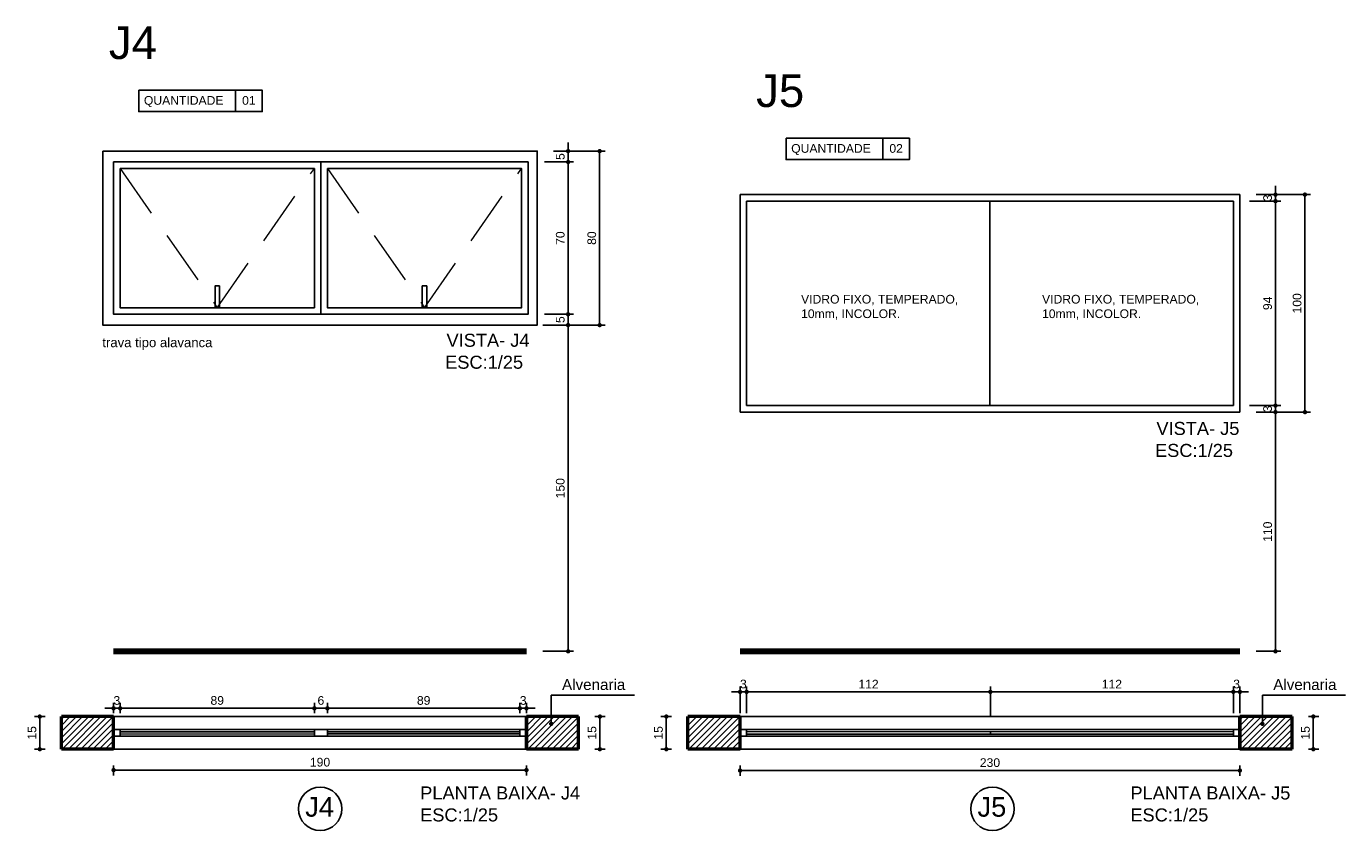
# Model space of a CAD drawing. Header units: metres. Extents: x -44 to 208, y -13 to 238.
# Tile 3 of 154: x 7.65 to 13.72, y 34.23 to 37.92. Entities that reach past the tile are written whole.
import ezdxf
from ezdxf.enums import TextEntityAlignment as Align

# ---------------------------------------------------------------- set-up
doc = ezdxf.new("R2010")
doc.units = ezdxf.units.M
doc.header["$MEASUREMENT"] = 0
doc.linetypes.add('HIDDEN', pattern=[0.375, 0.25, -0.125])
for name, color, linetype, lineweight in [('A4Proj', 1, 'HIDDEN', 9), ('ALV-ALT', 7, 'Continuous', 90), ('ARQ-CTA-001', 7, 'Continuous', 5)]:
    doc.layers.add(name, color=color, linetype=linetype, lineweight=lineweight)
for name, color, linetype in [('ESQ-POR', 3, 'Continuous'), ('HTC-PIS', 8, 'Continuous'), ('TXT-ESP', 40, 'Continuous'), ('VIS-V04', 30, 'Continuous')]:
    doc.layers.add(name, color=color, linetype=linetype)
doc.styles.add('ARIAL', font='arial.ttf')
doc.styles.get("Standard").update_dxf_attribs({"font": 'arial.ttf'})
doc.styles.add('Texto Cota', font='arial.ttf')
doc.styles.add('Texto Especificacao 1-20', font='arial.ttf', dxfattribs={"height": 0.03})
doc.dimstyles.new('1-25', dxfattribs={"dimscale": 0.025, "dimtxt": 1.6, "dimasz": 0.8, "dimexe": 1, "dimexo": 3, "dimtad": 1, "dimdec": 0, "dimlfac": 100, "dimrnd": 0.1, "dimzin": 12, "dimdsep": 46, "dimtxsty": 'Standard', "dimblk1": 'DOT', "dimblk2": 'DOT', "dimsah": 1, "dimcen": 2, "dimclrd": 161, "dimclre": 161, "dimclrt": 40, "dimadec": 0, "dimazin": 0, "dimtfac": 1, "dimtdec": 0, "dimtix": 1, "dimtmove": 2, "dimatfit": 3, "dimldrblk": 'DOT', "dimfxl": 1, "dimtolj": 1, "dimtzin": 12, "dimarcsym": 0})
doc.dimstyles.new('ARQ-1-25', dxfattribs={"dimtxt": 0.06, "dimasz": 0.02, "dimexe": 0.04, "dimexo": 0.04, "dimgap": 0.02, "dimtad": 1, "dimdec": 0, "dimlfac": 100, "dimzin": 4, "dimdsep": 46, "dimtxsty": 'Texto Cota', "dimblk1": 'DOT', "dimblk2": 'DOT', "dimsah": 1, "dimcen": 0.05, "dimclrd": 161, "dimclre": 161, "dimclrt": 40, "dimaunit": 1, "dimazin": 3, "dimtfac": 1.8, "dimtdec": 0, "dimtmove": 1, "dimatfit": 1, "dimldrblk": 'DOT', "dimfxl": 1, "dimtolj": 1, "dimtzin": 4, "dimarcsym": 0})

# ---------------------------------------------------------------- blocks, each defined once
blk = doc.blocks.new('_DOT')
at = {"color": 0, "linetype": 'ByBlock'}
blk.add_line((-0.5, 0), (-1, 0), dxfattribs=at)
at = {"color": 0, "linetype": 'ByBlock', "const_width": 0.5}
blk.add_lwpolyline([(-0.25, 0, 1), (0.25, 0, 1)], format="xyb", close=True, dxfattribs=at)
blk = doc.blocks.new('*D3959')
at = {"layer": 'Defpoints', "color": 0, "transparency": 16777216}
for p in [(12.0875, 34.863), (10.9656, 34.6895), (12.0875, 34.6797)]:
    blk.add_point(p, dxfattribs=at)
at = {"layer": 'HTC-PIS', "color": 161, "lineweight": -2, "transparency": 16777216}
for p, q in [((10.9656, 34.7645), (10.9656, 34.888)), ((10.9856, 34.863), (12.0675, 34.863)), ((12.0875, 34.7547), (12.0875, 34.888))]:
    blk.add_line(p, q, dxfattribs=at)
at = {"layer": 'HTC-PIS', "color": 161, "lineweight": -2, "transparency": 16777216, "xscale": 0.02, "yscale": 0.02, "zscale": 0.02, "rotation": 180}
blk.add_blockref('_DOT', (10.9656, 34.863), dxfattribs=at)
at = {"layer": 'HTC-PIS', "color": 161, "lineweight": -2, "transparency": 16777216, "xscale": 0.02, "yscale": 0.02, "zscale": 0.02}
blk.add_blockref('_DOT', (12.0875, 34.863), dxfattribs=at)
at = {"layer": 'HTC-PIS', "color": 40, "transparency": 16777216, "insert": (11.5266, 34.8987), "char_height": 0.04, "attachment_point": 5}
blk.add_mtext('\\A1;112', dxfattribs=at)
blk = doc.blocks.new('*D3960')
at = {"layer": 'Defpoints', "color": 0, "transparency": 16777216}
for p in [(10.9656, 34.863), (10.9356, 34.6895), (10.9656, 34.6895)]:
    blk.add_point(p, dxfattribs=at)
at = {"layer": 'HTC-PIS', "color": 161, "lineweight": -2, "transparency": 16777216}
for p, q in [((10.9156, 34.863), (10.8956, 34.863)), ((10.9356, 34.7645), (10.9356, 34.888)), ((10.9356, 34.863), (10.9656, 34.863)), ((10.9656, 34.7645), (10.9656, 34.888)), ((10.9856, 34.863), (11.0056, 34.863))]:
    blk.add_line(p, q, dxfattribs=at)
at = {"layer": 'HTC-PIS', "color": 161, "lineweight": -2, "transparency": 16777216, "xscale": 0.02, "yscale": 0.02, "zscale": 0.02}
blk.add_blockref('_DOT', (10.9356, 34.863), dxfattribs=at)
at = {"layer": 'HTC-PIS', "color": 161, "lineweight": -2, "transparency": 16777216, "xscale": 0.02, "yscale": 0.02, "zscale": 0.02, "rotation": 180}
blk.add_blockref('_DOT', (10.9656, 34.863), dxfattribs=at)
at = {"layer": 'HTC-PIS', "color": 40, "transparency": 16777216, "insert": (10.9506, 34.899), "char_height": 0.04, "attachment_point": 5}
blk.add_mtext('\\A1;3', dxfattribs=at)
blk = doc.blocks.new('*D3961')
at = {"layer": 'Defpoints', "color": 0, "transparency": 16777216}
for p in [(13.2056, 34.863), (12.0875, 34.6797), (13.2056, 34.6895)]:
    blk.add_point(p, dxfattribs=at)
at = {"layer": 'HTC-PIS', "color": 161, "lineweight": -2, "transparency": 16777216}
for p, q in [((12.0875, 34.7547), (12.0875, 34.888)), ((12.1075, 34.863), (13.1856, 34.863)), ((13.2056, 34.7645), (13.2056, 34.888))]:
    blk.add_line(p, q, dxfattribs=at)
at = {"layer": 'HTC-PIS', "color": 161, "lineweight": -2, "transparency": 16777216, "xscale": 0.02, "yscale": 0.02, "zscale": 0.02, "rotation": 180}
blk.add_blockref('_DOT', (12.0875, 34.863), dxfattribs=at)
at = {"layer": 'HTC-PIS', "color": 161, "lineweight": -2, "transparency": 16777216, "xscale": 0.02, "yscale": 0.02, "zscale": 0.02}
blk.add_blockref('_DOT', (13.2056, 34.863), dxfattribs=at)
at = {"layer": 'HTC-PIS', "color": 40, "transparency": 16777216, "insert": (12.6466, 34.8987), "char_height": 0.04, "attachment_point": 5}
blk.add_mtext('\\A1;112', dxfattribs=at)
blk = doc.blocks.new('*D3962')
at = {"layer": 'Defpoints', "color": 0, "transparency": 16777216}
for p in [(13.2056, 36.1795), (13.2356, 36.1495), (13.3995, 36.1795)]:
    blk.add_point(p, dxfattribs=at)
at = {"layer": 'HTC-PIS', "color": 161, "lineweight": -2, "transparency": 16777216}
for p, q in [((13.3995, 36.1995), (13.3995, 36.2195)), ((13.2806, 36.1795), (13.4245, 36.1795)), ((13.3106, 36.1495), (13.4245, 36.1495)), ((13.3995, 36.1495), (13.3995, 36.1795)), ((13.3995, 36.1295), (13.3995, 36.1095))]:
    blk.add_line(p, q, dxfattribs=at)
at = {"layer": 'HTC-PIS', "color": 161, "lineweight": -2, "transparency": 16777216, "xscale": 0.02, "yscale": 0.02, "zscale": 0.02}
for p, rotation in [((13.3995, 36.1795), 270), ((13.3995, 36.1495), 90)]:
    blk.add_blockref('_DOT', p, dxfattribs=dict(at, rotation=rotation))
at = {"layer": 'HTC-PIS', "color": 40, "transparency": 16777216, "insert": (13.3634, 36.1645), "char_height": 0.04, "attachment_point": 5, "rotation": 90}
blk.add_mtext('\\A1;3', dxfattribs=at)
blk = doc.blocks.new('*D3963')
at = {"layer": 'Defpoints', "color": 0, "transparency": 16777216}
for p in [(13.2356, 34.863), (13.2056, 34.6895), (13.2356, 34.6895)]:
    blk.add_point(p, dxfattribs=at)
at = {"layer": 'HTC-PIS', "color": 161, "lineweight": -2, "transparency": 16777216}
for p, q in [((13.1856, 34.863), (13.1656, 34.863)), ((13.2056, 34.7645), (13.2056, 34.888)), ((13.2056, 34.863), (13.2356, 34.863)), ((13.2356, 34.7645), (13.2356, 34.888)), ((13.2556, 34.863), (13.2756, 34.863))]:
    blk.add_line(p, q, dxfattribs=at)
at = {"layer": 'HTC-PIS', "color": 161, "lineweight": -2, "transparency": 16777216, "xscale": 0.02, "yscale": 0.02, "zscale": 0.02}
blk.add_blockref('_DOT', (13.2056, 34.863), dxfattribs=at)
at = {"layer": 'HTC-PIS', "color": 161, "lineweight": -2, "transparency": 16777216, "xscale": 0.02, "yscale": 0.02, "zscale": 0.02, "rotation": 180}
blk.add_blockref('_DOT', (13.2356, 34.863), dxfattribs=at)
at = {"layer": 'HTC-PIS', "color": 40, "transparency": 16777216, "insert": (13.2206, 34.899), "char_height": 0.04, "attachment_point": 5}
blk.add_mtext('\\A1;3', dxfattribs=at)
blk = doc.blocks.new('*D3964')
at = {"layer": 'Defpoints', "color": 0, "transparency": 16777216}
for p in [(13.2356, 36.1495), (13.3995, 36.1495), (13.2356, 35.0495)]:
    blk.add_point(p, dxfattribs=at)
at = {"layer": 'HTC-PIS', "color": 161, "lineweight": -2, "transparency": 16777216}
for p, q in [((13.3106, 36.1495), (13.4245, 36.1495)), ((13.3995, 35.0695), (13.3995, 36.1295)), ((13.3106, 35.0495), (13.4245, 35.0495))]:
    blk.add_line(p, q, dxfattribs=at)
at = {"layer": 'HTC-PIS', "color": 161, "lineweight": -2, "transparency": 16777216, "xscale": 0.02, "yscale": 0.02, "zscale": 0.02}
for p, rotation in [((13.3995, 36.1495), 90), ((13.3995, 35.0495), 270)]:
    blk.add_blockref('_DOT', p, dxfattribs=dict(at, rotation=rotation))
at = {"layer": 'HTC-PIS', "color": 40, "transparency": 16777216, "insert": (13.3634, 35.5995), "char_height": 0.04, "attachment_point": 5, "rotation": 90}
blk.add_mtext('\\A1;110', dxfattribs=at)
blk = doc.blocks.new('*D3965')
at = {"layer": 'Defpoints', "color": 0, "transparency": 16777216}
for p in [(13.2056, 37.1195), (13.2356, 37.1495), (13.3995, 37.1495)]:
    blk.add_point(p, dxfattribs=at)
at = {"layer": 'HTC-PIS', "color": 161, "lineweight": -2, "transparency": 16777216}
for p, q in [((13.3995, 37.1695), (13.3995, 37.1895)), ((13.2806, 37.1195), (13.4245, 37.1195)), ((13.3106, 37.1495), (13.4245, 37.1495)), ((13.3995, 37.1195), (13.3995, 37.1495)), ((13.3995, 37.0995), (13.3995, 37.0795))]:
    blk.add_line(p, q, dxfattribs=at)
at = {"layer": 'HTC-PIS', "color": 161, "lineweight": -2, "transparency": 16777216, "xscale": 0.02, "yscale": 0.02, "zscale": 0.02}
for p, rotation in [((13.3995, 37.1495), 270), ((13.3995, 37.1195), 90)]:
    blk.add_blockref('_DOT', p, dxfattribs=dict(at, rotation=rotation))
at = {"layer": 'HTC-PIS', "color": 40, "transparency": 16777216, "insert": (13.3634, 37.1345), "char_height": 0.04, "attachment_point": 5, "rotation": 90}
blk.add_mtext('\\A1;3', dxfattribs=at)
blk = doc.blocks.new('*D3966')
at = {"layer": 'Defpoints', "color": 0, "transparency": 16777216}
for p in [(13.2056, 37.1195), (13.3995, 37.1195), (13.2056, 36.1795)]:
    blk.add_point(p, dxfattribs=at)
at = {"layer": 'HTC-PIS', "color": 161, "lineweight": -2, "transparency": 16777216}
for p, q in [((13.2806, 37.1195), (13.4245, 37.1195)), ((13.3995, 36.1995), (13.3995, 37.0995)), ((13.2806, 36.1795), (13.4245, 36.1795))]:
    blk.add_line(p, q, dxfattribs=at)
at = {"layer": 'HTC-PIS', "color": 161, "lineweight": -2, "transparency": 16777216, "xscale": 0.02, "yscale": 0.02, "zscale": 0.02}
for p, rotation in [((13.3995, 37.1195), 90), ((13.3995, 36.1795), 270)]:
    blk.add_blockref('_DOT', p, dxfattribs=dict(at, rotation=rotation))
at = {"layer": 'HTC-PIS', "color": 40, "transparency": 16777216, "insert": (13.3634, 36.6495), "char_height": 0.04, "attachment_point": 5, "rotation": 90}
blk.add_mtext('\\A1;94', dxfattribs=at)
blk = doc.blocks.new('*D3967')
at = {"layer": 'Defpoints', "color": 0, "transparency": 16777216}
for p in [(10.9356, 34.5995), (13.2356, 34.5995), (10.9356, 34.5014)]:
    blk.add_point(p, dxfattribs=at)
at = {"layer": 'HTC-PIS', "color": 161, "lineweight": -2, "transparency": 16777216}
for p, q in [((10.9356, 34.5245), (10.9356, 34.4764)), ((13.2156, 34.5014), (10.9556, 34.5014)), ((13.2356, 34.5245), (13.2356, 34.4764))]:
    blk.add_line(p, q, dxfattribs=at)
at = {"layer": 'HTC-PIS', "color": 161, "lineweight": -2, "transparency": 16777216, "xscale": 0.02, "yscale": 0.02, "zscale": 0.02, "rotation": 180}
blk.add_blockref('_DOT', (10.9356, 34.5014), dxfattribs=at)
at = {"layer": 'HTC-PIS', "color": 161, "lineweight": -2, "transparency": 16777216, "xscale": 0.02, "yscale": 0.02, "zscale": 0.02}
blk.add_blockref('_DOT', (13.2356, 34.5014), dxfattribs=at)
at = {"layer": 'HTC-PIS', "color": 40, "transparency": 16777216, "insert": (12.0856, 34.5375), "char_height": 0.04, "attachment_point": 5}
blk.add_mtext('\\A1;230', dxfattribs=at)
blk = doc.blocks.new('*D3958')
at = {"color": 161, "lineweight": -2, "transparency": 16777216}
for p, q in [((13.3106, 37.1495), (13.5601, 37.1495)), ((13.5351, 36.1695), (13.5351, 37.1295)), ((13.3106, 36.1495), (13.5601, 36.1495))]:
    blk.add_line(p, q, dxfattribs=at)
at = {"layer": 'Defpoints', "color": 0, "transparency": 16777216}
for p in [(13.2356, 37.1495), (13.5351, 37.1495), (13.2356, 36.1495)]:
    blk.add_point(p, dxfattribs=at)
at = {"color": 161, "lineweight": -2, "transparency": 16777216, "xscale": 0.02, "yscale": 0.02, "zscale": 0.02}
for p, rotation in [((13.5351, 37.1495), 90), ((13.5351, 36.1495), 270)]:
    blk.add_blockref('_DOT', p, dxfattribs=dict(at, rotation=rotation))
at = {"color": 40, "transparency": 16777216, "insert": (13.4991, 36.6495), "char_height": 0.04, "attachment_point": 5, "rotation": 90}
blk.add_mtext('\\A1;100', dxfattribs=at)
blk = doc.blocks.new('*D3968')
at = {"color": 161, "lineweight": -2, "transparency": 16777216}
for p, q in [((10.6206, 34.7495), (10.5711, 34.7495)), ((10.5961, 34.7295), (10.5961, 34.6195)), ((10.6206, 34.5995), (10.5711, 34.5995))]:
    blk.add_line(p, q, dxfattribs=at)
at = {"layer": 'Defpoints', "color": 0, "transparency": 16777216}
for p in [(10.6956, 34.7495), (10.5961, 34.5995), (10.6956, 34.5995)]:
    blk.add_point(p, dxfattribs=at)
at = {"color": 161, "lineweight": -2, "transparency": 16777216, "xscale": 0.02, "yscale": 0.02, "zscale": 0.02}
for p, rotation in [((10.5961, 34.7495), 90), ((10.5961, 34.5995), 270)]:
    blk.add_blockref('_DOT', p, dxfattribs=dict(at, rotation=rotation))
at = {"color": 40, "transparency": 16777216, "insert": (10.56, 34.6745), "char_height": 0.04, "attachment_point": 5, "rotation": 90}
blk.add_mtext('\\A1;15', dxfattribs=at)
blk = doc.blocks.new('*D3969')
at = {"color": 161, "lineweight": -2, "transparency": 16777216}
for p, q in [((13.5507, 34.7495), (13.5985, 34.7495)), ((13.5735, 34.7295), (13.5735, 34.6195)), ((13.5507, 34.5995), (13.5985, 34.5995))]:
    blk.add_line(p, q, dxfattribs=at)
at = {"layer": 'Defpoints', "color": 0, "transparency": 16777216}
for p in [(13.4757, 34.7495), (13.4757, 34.5995), (13.5735, 34.5995)]:
    blk.add_point(p, dxfattribs=at)
at = {"color": 161, "lineweight": -2, "transparency": 16777216, "xscale": 0.02, "yscale": 0.02, "zscale": 0.02}
for p, rotation in [((13.5735, 34.7495), 90), ((13.5735, 34.5995), 270)]:
    blk.add_blockref('_DOT', p, dxfattribs=dict(at, rotation=rotation))
at = {"color": 40, "transparency": 16777216, "insert": (13.5375, 34.6745), "char_height": 0.04, "attachment_point": 5, "rotation": 90}
blk.add_mtext('\\A1;15', dxfattribs=at)
blk = doc.blocks.new('*D3971')
at = {"layer": 'Defpoints', "color": 0, "transparency": 16777216}
for p in [(8.0825, 34.7874), (8.0525, 34.6895), (8.0825, 34.6895)]:
    blk.add_point(p, dxfattribs=at)
at = {"layer": 'HTC-PIS', "color": 161, "lineweight": -2, "transparency": 16777216}
for p, q in [((8.0325, 34.7874), (8.0125, 34.7874)), ((8.0525, 34.7645), (8.0525, 34.8124)), ((8.0525, 34.7874), (8.0825, 34.7874)), ((8.0825, 34.7645), (8.0825, 34.8124)), ((8.1025, 34.7874), (8.1225, 34.7874))]:
    blk.add_line(p, q, dxfattribs=at)
at = {"layer": 'HTC-PIS', "color": 161, "lineweight": -2, "transparency": 16777216, "xscale": 0.02, "yscale": 0.02, "zscale": 0.02}
blk.add_blockref('_DOT', (8.0525, 34.7874), dxfattribs=at)
at = {"layer": 'HTC-PIS', "color": 161, "lineweight": -2, "transparency": 16777216, "xscale": 0.02, "yscale": 0.02, "zscale": 0.02, "rotation": 180}
blk.add_blockref('_DOT', (8.0825, 34.7874), dxfattribs=at)
at = {"layer": 'HTC-PIS', "color": 40, "transparency": 16777216, "insert": (8.0675, 34.8234), "char_height": 0.04, "attachment_point": 5}
blk.add_mtext('\\A1;3', dxfattribs=at)
blk = doc.blocks.new('*D3972')
at = {"layer": 'Defpoints', "color": 0, "transparency": 16777216}
for p in [(9.0364, 34.7874), (8.9764, 34.6895), (9.0364, 34.6895)]:
    blk.add_point(p, dxfattribs=at)
at = {"layer": 'HTC-PIS', "color": 161, "lineweight": -2, "transparency": 16777216}
for p, q in [((8.9564, 34.7874), (8.9364, 34.7874)), ((8.9764, 34.7645), (8.9764, 34.8124)), ((8.9764, 34.7874), (9.0364, 34.7874)), ((9.0364, 34.7645), (9.0364, 34.8124)), ((9.0564, 34.7874), (9.0764, 34.7874))]:
    blk.add_line(p, q, dxfattribs=at)
at = {"layer": 'HTC-PIS', "color": 161, "lineweight": -2, "transparency": 16777216, "xscale": 0.02, "yscale": 0.02, "zscale": 0.02}
blk.add_blockref('_DOT', (8.9764, 34.7874), dxfattribs=at)
at = {"layer": 'HTC-PIS', "color": 161, "lineweight": -2, "transparency": 16777216, "xscale": 0.02, "yscale": 0.02, "zscale": 0.02, "rotation": 180}
blk.add_blockref('_DOT', (9.0364, 34.7874), dxfattribs=at)
at = {"layer": 'HTC-PIS', "color": 40, "transparency": 16777216, "insert": (9.0064, 34.8234), "char_height": 0.04, "attachment_point": 5}
blk.add_mtext('\\A1;6', dxfattribs=at)
blk = doc.blocks.new('*D3973')
at = {"layer": 'Defpoints', "color": 0, "transparency": 16777216}
for p in [(9.9226, 34.7874), (9.0364, 34.6895), (9.9226, 34.6895)]:
    blk.add_point(p, dxfattribs=at)
at = {"layer": 'VIS-V04', "color": 161, "lineweight": -2, "transparency": 16777216}
for p, q in [((9.0364, 34.7645), (9.0364, 34.8124)), ((9.0564, 34.7874), (9.9026, 34.7874)), ((9.9226, 34.7645), (9.9226, 34.8124))]:
    blk.add_line(p, q, dxfattribs=at)
at = {"layer": 'VIS-V04', "color": 161, "lineweight": -2, "transparency": 16777216, "xscale": 0.02, "yscale": 0.02, "zscale": 0.02, "rotation": 180}
blk.add_blockref('_DOT', (9.0364, 34.7874), dxfattribs=at)
at = {"layer": 'VIS-V04', "color": 161, "lineweight": -2, "transparency": 16777216, "xscale": 0.02, "yscale": 0.02, "zscale": 0.02}
blk.add_blockref('_DOT', (9.9226, 34.7874), dxfattribs=at)
at = {"layer": 'VIS-V04', "color": 40, "transparency": 16777216, "insert": (9.4795, 34.8234), "char_height": 0.04, "attachment_point": 5}
blk.add_mtext('\\A1;89', dxfattribs=at)
blk = doc.blocks.new('*D3974')
at = {"layer": 'Defpoints', "color": 0, "transparency": 16777216}
for p in [(9.9525, 34.7874), (9.9226, 34.6895), (9.9525, 34.6895)]:
    blk.add_point(p, dxfattribs=at)
at = {"layer": 'HTC-PIS', "color": 161, "lineweight": -2, "transparency": 16777216}
for p, q in [((9.9026, 34.7874), (9.8826, 34.7874)), ((9.9226, 34.7645), (9.9226, 34.8124)), ((9.9226, 34.7874), (9.9525, 34.7874)), ((9.9525, 34.7645), (9.9525, 34.8124)), ((9.9725, 34.7874), (9.9925, 34.7874))]:
    blk.add_line(p, q, dxfattribs=at)
at = {"layer": 'HTC-PIS', "color": 161, "lineweight": -2, "transparency": 16777216, "xscale": 0.02, "yscale": 0.02, "zscale": 0.02}
blk.add_blockref('_DOT', (9.9226, 34.7874), dxfattribs=at)
at = {"layer": 'HTC-PIS', "color": 161, "lineweight": -2, "transparency": 16777216, "xscale": 0.02, "yscale": 0.02, "zscale": 0.02, "rotation": 180}
blk.add_blockref('_DOT', (9.9525, 34.7874), dxfattribs=at)
at = {"layer": 'HTC-PIS', "color": 40, "transparency": 16777216, "insert": (9.9375, 34.8234), "char_height": 0.04, "attachment_point": 5}
blk.add_mtext('\\A1;3', dxfattribs=at)
blk = doc.blocks.new('*D3975')
at = {"layer": 'Defpoints', "color": 0, "transparency": 16777216}
for p in [(9.9525, 36.5495), (10.1442, 36.5495), (9.9525, 35.0495)]:
    blk.add_point(p, dxfattribs=at)
at = {"layer": 'HTC-PIS', "color": 161, "lineweight": -2, "transparency": 16777216}
for p, q in [((10.0275, 36.5495), (10.1692, 36.5495)), ((10.1442, 35.0695), (10.1442, 36.5295)), ((10.0275, 35.0495), (10.1692, 35.0495))]:
    blk.add_line(p, q, dxfattribs=at)
at = {"layer": 'HTC-PIS', "color": 161, "lineweight": -2, "transparency": 16777216, "xscale": 0.02, "yscale": 0.02, "zscale": 0.02}
for p, rotation in [((10.1442, 36.5495), 90), ((10.1442, 35.0495), 270)]:
    blk.add_blockref('_DOT', p, dxfattribs=dict(at, rotation=rotation))
at = {"layer": 'HTC-PIS', "color": 40, "transparency": 16777216, "insert": (10.1082, 35.7995), "char_height": 0.04, "attachment_point": 5, "rotation": 90}
blk.add_mtext('\\A1;150', dxfattribs=at)
blk = doc.blocks.new('*D3976')
at = {"layer": 'Defpoints', "color": 0, "transparency": 16777216}
for p in [(8.0825, 34.7874), (8.0825, 34.6895), (8.9764, 34.6895)]:
    blk.add_point(p, dxfattribs=at)
at = {"layer": 'HTC-PIS', "color": 161, "lineweight": -2, "transparency": 16777216}
for p, q in [((8.0825, 34.7645), (8.0825, 34.8124)), ((8.9564, 34.7874), (8.1025, 34.7874)), ((8.9764, 34.7645), (8.9764, 34.8124))]:
    blk.add_line(p, q, dxfattribs=at)
at = {"layer": 'HTC-PIS', "color": 161, "lineweight": -2, "transparency": 16777216, "xscale": 0.02, "yscale": 0.02, "zscale": 0.02, "rotation": 180}
blk.add_blockref('_DOT', (8.0825, 34.7874), dxfattribs=at)
at = {"layer": 'HTC-PIS', "color": 161, "lineweight": -2, "transparency": 16777216, "xscale": 0.02, "yscale": 0.02, "zscale": 0.02}
blk.add_blockref('_DOT', (8.9764, 34.7874), dxfattribs=at)
at = {"layer": 'HTC-PIS', "color": 40, "transparency": 16777216, "insert": (8.5294, 34.8234), "char_height": 0.04, "attachment_point": 5}
blk.add_mtext('\\A1;89', dxfattribs=at)
blk = doc.blocks.new('*D3977')
at = {"layer": 'Defpoints', "color": 0, "transparency": 16777216}
for p in [(8.0525, 34.5995), (9.9525, 34.5995), (9.9525, 34.5034)]:
    blk.add_point(p, dxfattribs=at)
at = {"layer": 'HTC-PIS', "color": 161, "lineweight": -2, "transparency": 16777216}
for p, q in [((8.0525, 34.5245), (8.0525, 34.4784)), ((8.0725, 34.5034), (9.9325, 34.5034)), ((9.9525, 34.5245), (9.9525, 34.4784))]:
    blk.add_line(p, q, dxfattribs=at)
at = {"layer": 'HTC-PIS', "color": 161, "lineweight": -2, "transparency": 16777216, "xscale": 0.02, "yscale": 0.02, "zscale": 0.02, "rotation": 180}
blk.add_blockref('_DOT', (8.0525, 34.5034), dxfattribs=at)
at = {"layer": 'HTC-PIS', "color": 161, "lineweight": -2, "transparency": 16777216, "xscale": 0.02, "yscale": 0.02, "zscale": 0.02}
blk.add_blockref('_DOT', (9.9525, 34.5034), dxfattribs=at)
at = {"layer": 'HTC-PIS', "color": 40, "transparency": 16777216, "insert": (9.0025, 34.5395), "char_height": 0.04, "attachment_point": 5}
blk.add_mtext('\\A1;190', dxfattribs=at)
blk = doc.blocks.new('*D3978')
at = {"layer": 'Defpoints', "color": 0, "transparency": 16777216}
for p in [(9.9603, 36.5995), (10.0025, 36.5495), (10.1442, 36.5995)]:
    blk.add_point(p, dxfattribs=at)
at = {"layer": 'HTC-PIS', "color": 161, "lineweight": -2, "transparency": 16777216}
for p, q in [((10.1442, 36.6195), (10.1442, 36.6395)), ((10.0353, 36.5995), (10.1692, 36.5995)), ((10.0775, 36.5495), (10.1692, 36.5495)), ((10.1442, 36.5495), (10.1442, 36.5995)), ((10.1442, 36.5295), (10.1442, 36.5095))]:
    blk.add_line(p, q, dxfattribs=at)
at = {"layer": 'HTC-PIS', "color": 161, "lineweight": -2, "transparency": 16777216, "xscale": 0.02, "yscale": 0.02, "zscale": 0.02}
for p, rotation in [((10.1442, 36.5995), 270), ((10.1442, 36.5495), 90)]:
    blk.add_blockref('_DOT', p, dxfattribs=dict(at, rotation=rotation))
at = {"layer": 'HTC-PIS', "color": 40, "transparency": 16777216, "insert": (10.1082, 36.5745), "char_height": 0.04, "attachment_point": 5, "rotation": 90}
blk.add_mtext('\\A1;5', dxfattribs=at)
blk = doc.blocks.new('*D3979')
at = {"layer": 'Defpoints', "color": 0, "transparency": 16777216}
for p in [(9.9603, 37.2995), (10.1442, 37.2995), (9.9603, 36.5995)]:
    blk.add_point(p, dxfattribs=at)
at = {"layer": 'HTC-PIS', "color": 161, "lineweight": -2, "transparency": 16777216}
for p, q in [((10.0353, 37.2995), (10.1692, 37.2995)), ((10.1442, 36.6195), (10.1442, 37.2795)), ((10.0353, 36.5995), (10.1692, 36.5995))]:
    blk.add_line(p, q, dxfattribs=at)
at = {"layer": 'HTC-PIS', "color": 161, "lineweight": -2, "transparency": 16777216, "xscale": 0.02, "yscale": 0.02, "zscale": 0.02}
for p, rotation in [((10.1442, 37.2995), 90), ((10.1442, 36.5995), 270)]:
    blk.add_blockref('_DOT', p, dxfattribs=dict(at, rotation=rotation))
at = {"layer": 'HTC-PIS', "color": 40, "transparency": 16777216, "insert": (10.1082, 36.9495), "char_height": 0.04, "attachment_point": 5, "rotation": 90}
blk.add_mtext('\\A1;70', dxfattribs=at)
blk = doc.blocks.new('*D3980')
at = {"layer": 'Defpoints', "color": 0, "transparency": 16777216}
for p in [(10.0025, 37.3495), (10.1442, 37.3495), (9.9603, 37.2995)]:
    blk.add_point(p, dxfattribs=at)
at = {"layer": 'HTC-PIS', "color": 161, "lineweight": -2, "transparency": 16777216}
for p, q in [((10.0775, 37.3495), (10.1692, 37.3495)), ((10.1442, 37.3695), (10.1442, 37.3895)), ((10.1442, 37.2995), (10.1442, 37.3495)), ((10.0353, 37.2995), (10.1692, 37.2995)), ((10.1442, 37.2795), (10.1442, 37.2595))]:
    blk.add_line(p, q, dxfattribs=at)
at = {"layer": 'HTC-PIS', "color": 161, "lineweight": -2, "transparency": 16777216, "xscale": 0.02, "yscale": 0.02, "zscale": 0.02}
for p, rotation in [((10.1442, 37.3495), 270), ((10.1442, 37.2995), 90)]:
    blk.add_blockref('_DOT', p, dxfattribs=dict(at, rotation=rotation))
at = {"layer": 'HTC-PIS', "color": 40, "transparency": 16777216, "insert": (10.1082, 37.3245), "char_height": 0.04, "attachment_point": 5, "rotation": 90}
blk.add_mtext('\\A1;5', dxfattribs=at)
blk = doc.blocks.new('*D3970')
at = {"color": 161, "lineweight": -2, "transparency": 16777216}
for p, q in [((10.0775, 37.3495), (10.3143, 37.3495)), ((10.2893, 36.5695), (10.2893, 37.3295)), ((10.0775, 36.5495), (10.3143, 36.5495))]:
    blk.add_line(p, q, dxfattribs=at)
at = {"layer": 'Defpoints', "color": 0, "transparency": 16777216}
for p in [(10.0025, 37.3495), (10.2893, 37.3495), (10.0025, 36.5495)]:
    blk.add_point(p, dxfattribs=at)
at = {"color": 161, "lineweight": -2, "transparency": 16777216, "xscale": 0.02, "yscale": 0.02, "zscale": 0.02}
for p, rotation in [((10.2893, 37.3495), 90), ((10.2893, 36.5495), 270)]:
    blk.add_blockref('_DOT', p, dxfattribs=dict(at, rotation=rotation))
at = {"color": 40, "transparency": 16777216, "insert": (10.2532, 36.9495), "char_height": 0.04, "attachment_point": 5, "rotation": 90}
blk.add_mtext('\\A1;80', dxfattribs=at)
blk = doc.blocks.new('*D3981')
at = {"color": 161, "lineweight": -2, "transparency": 16777216}
for p, q in [((7.7374, 34.7495), (7.6879, 34.7495)), ((7.7129, 34.7295), (7.7129, 34.6195)), ((7.7374, 34.5995), (7.6879, 34.5995))]:
    blk.add_line(p, q, dxfattribs=at)
at = {"layer": 'Defpoints', "color": 0, "transparency": 16777216}
for p in [(7.8124, 34.7495), (7.7129, 34.5995), (7.8124, 34.5995)]:
    blk.add_point(p, dxfattribs=at)
at = {"color": 161, "lineweight": -2, "transparency": 16777216, "xscale": 0.02, "yscale": 0.02, "zscale": 0.02}
for p, rotation in [((7.7129, 34.7495), 90), ((7.7129, 34.5995), 270)]:
    blk.add_blockref('_DOT', p, dxfattribs=dict(at, rotation=rotation))
at = {"color": 40, "transparency": 16777216, "insert": (7.6769, 34.6745), "char_height": 0.04, "attachment_point": 5, "rotation": 90}
blk.add_mtext('\\A1;15', dxfattribs=at)
blk = doc.blocks.new('*D3982')
at = {"color": 161, "lineweight": -2, "transparency": 16777216}
for p, q in [((10.2675, 34.7495), (10.3154, 34.7495)), ((10.2904, 34.7295), (10.2904, 34.6195)), ((10.2675, 34.5995), (10.3154, 34.5995))]:
    blk.add_line(p, q, dxfattribs=at)
at = {"layer": 'Defpoints', "color": 0, "transparency": 16777216}
for p in [(10.1925, 34.7495), (10.1925, 34.5995), (10.2904, 34.5995)]:
    blk.add_point(p, dxfattribs=at)
at = {"color": 161, "lineweight": -2, "transparency": 16777216, "xscale": 0.02, "yscale": 0.02, "zscale": 0.02}
for p, rotation in [((10.2904, 34.7495), 90), ((10.2904, 34.5995), 270)]:
    blk.add_blockref('_DOT', p, dxfattribs=dict(at, rotation=rotation))
at = {"color": 40, "transparency": 16777216, "insert": (10.2543, 34.6745), "char_height": 0.04, "attachment_point": 5, "rotation": 90}
blk.add_mtext('\\A1;15', dxfattribs=at)

msp = doc.modelspace()

# ---------------------------------------------------------------- hatches: boundary and pattern name
at = {"layer": 'HTC-PIS'}
h = msp.add_hatch(dxfattribs=at)
h.set_pattern_fill('_USER', color=256, scale=0.02, angle=45, style=0, pattern_type=0)
h.set_pattern_definition([(45, (6.232359, 34.599543), (-0.01414214, 0.01414214), [])])
h.paths.add_polyline_path([(7.8124, 34.7495), (7.6874, 34.7495), (8.0525, 34.7495), (8.0525, 34.5995), (7.8124, 34.5995)])
h = msp.add_hatch(dxfattribs=at)
h.set_pattern_fill('_USER', color=256, scale=0.02, angle=45, style=0, pattern_type=0)
h.set_pattern_definition([(45, (8.57241, 34.599543), (-0.01414214, 0.01414214), [])])
h.paths.add_polyline_path([(9.9525, 34.7495), (10.0275, 34.7495), (10.1925, 34.7495), (10.1925, 34.5995), (9.9525, 34.5995)])
h = msp.add_hatch(dxfattribs=at)
h.set_pattern_fill('_USER', color=256, scale=0.02, angle=45, style=0, pattern_type=0)
h.set_pattern_definition([(45, (9.115515, 34.599543), (-0.01414214, 0.01414214), [])])
h.paths.add_polyline_path([(10.6956, 34.7495), (10.5706, 34.7495), (10.9356, 34.7495), (10.9356, 34.5995), (10.6956, 34.5995)])
h = msp.add_hatch(dxfattribs=at)
h.set_pattern_fill('_USER', color=256, scale=0.02, angle=45, style=0, pattern_type=0)
h.set_pattern_definition([(45, (11.855567, 34.599543), (-0.01414214, 0.01414214), [])])
h.paths.add_polyline_path([(13.2356, 34.7495), (13.3106, 34.7495), (13.4757, 34.7495), (13.4757, 34.5995), (13.2356, 34.5995)])

# ---------------------------------------------------------------- linework, layer by layer
at = {"layer": 'A4Proj'}
for points in [[(8.0825, 37.2695), (8.5294, 36.6295), (8.9764, 37.2695)], [(9.0364, 37.2695), (9.4833, 36.6295), (9.9303, 37.2695)]]:
    msp.add_lwpolyline(points, dxfattribs=at)
at = {"layer": 'ALV-ALT'}
for p, q in [((8.0525, 35.0495), (9.9525, 35.0495)), ((10.9356, 35.0495), (13.2356, 35.0495))]:
    msp.add_line(p, q, dxfattribs=at)
at = {"layer": 'ALV-ALT', "lineweight": 50}
for p, q in [((8.0525, 34.7495), (7.8124, 34.7495)), ((7.8124, 34.5995), (7.8124, 34.7495)), ((8.0525, 34.5995), (8.0525, 34.7495)), ((8.0525, 34.5995), (8.0525, 34.7495)), ((9.9525, 34.5998), (9.9525, 34.7498)), ((9.9525, 34.7495), (9.9525, 34.5995)), ((10.1925, 34.7495), (9.9525, 34.7495)), ((10.1925, 34.5995), (10.1925, 34.7495)), ((10.9356, 34.7495), (10.6956, 34.7495)), ((10.6956, 34.5995), (10.6956, 34.7495)), ((10.9356, 34.5995), (10.9356, 34.7495)), ((10.9356, 34.5995), (10.9356, 34.7495)), ((13.2356, 34.5998), (13.2356, 34.7498)), ((13.2356, 34.7495), (13.2356, 34.5995)), ((13.4757, 34.7495), (13.2356, 34.7495)), ((13.4757, 34.5995), (13.4757, 34.7495)), ((8.0525, 34.5995), (7.8124, 34.5995)), ((10.1925, 34.5995), (9.9525, 34.5995)), ((10.9356, 34.5995), (10.6956, 34.5995)), ((13.4757, 34.5995), (13.2356, 34.5995))]:
    msp.add_line(p, q, dxfattribs=at)
at = {"layer": 'ESQ-POR', "color": 3, "linetype": 'Continuous', "lineweight": -3}
for p, q in [((8.0525, 34.6895), (9.9525, 34.6895)), ((8.0525, 34.6895), (8.0525, 34.6595)), ((8.0824, 34.6787), (8.9764, 34.6795)), ((8.0825, 34.6895), (8.0825, 34.6595)), ((8.0825, 34.6887), (8.0825, 34.6595)), ((8.0825, 34.6687), (8.9764, 34.6695)), ((9.0364, 34.6795), (9.9226, 34.6795)), ((9.0364, 34.6695), (9.9226, 34.6695)), ((9.9226, 34.6895), (9.9226, 34.6595)), ((10.9356, 34.6895), (13.2356, 34.6895)), ((10.9356, 34.6895), (10.9356, 34.6595)), ((10.9656, 34.6895), (10.9656, 34.6595)), ((10.9656, 34.6887), (10.9656, 34.6595)), ((10.9656, 34.6786), (13.2056, 34.6808)), ((10.9656, 34.6687), (13.2056, 34.6687)), ((12.0875, 34.6797), (12.0875, 34.6687)), ((13.2056, 34.6895), (13.2056, 34.6595)), ((13.2356, 34.6895), (13.2356, 34.6595)), ((13.2356, 34.6887), (13.2356, 34.6595)), ((8.0525, 34.6595), (9.9525, 34.6595)), ((10.9356, 34.6595), (13.2356, 34.6595))]:
    msp.add_line(p, q, dxfattribs=at)
msp.add_lwpolyline([(8.9764, 34.6895), (9.0364, 34.6895), (9.0364, 34.6595), (8.9764, 34.6595)], close=True, dxfattribs=at)
at = {"layer": 'TXT-ESP'}
for p, q in [((8.6134, 37.6295, -0.1249), (8.6134, 37.5313, -0.1249)), ((11.5921, 37.4087, -0.1191), (11.5921, 37.3105, -0.1191))]:
    msp.add_line(p, q, dxfattribs=at)
for points, elevation in [([(8.1684, 37.6295), (8.7365, 37.6295), (8.7365, 37.5313), (8.1684, 37.5313)], -0.1249), ([(11.1471, 37.4087), (11.7152, 37.4087), (11.7152, 37.3105), (11.1471, 37.3105)], -0.1191)]:
    msp.add_lwpolyline(points, close=True, dxfattribs=dict(at, elevation=elevation))
for centre in [(9.0033, 34.3252), (12.097, 34.3252)]:
    msp.add_circle(centre, 0.1, dxfattribs=at)
at = {"layer": 'VIS-V04'}
for p, q in [((13.2356, 37.1495), (10.9356, 37.1495)), ((10.9356, 36.1495), (10.9356, 37.1495)), ((12.3356, 37.1495), (10.9356, 37.1495)), ((12.3356, 37.1195), (10.9656, 37.1195)), ((10.9656, 36.1795), (10.9656, 37.1195)), ((12.0856, 37.1195), (12.0856, 36.1795)), ((13.2056, 37.1195), (12.0856, 37.1195)), ((13.2056, 36.1795), (13.2056, 37.1195)), ((13.2356, 36.1495), (13.2356, 37.1495)), ((13.2356, 36.1495), (10.9356, 36.1495)), ((12.3356, 36.1495), (10.9356, 36.1495)), ((12.3356, 36.1795), (10.9656, 36.1795)), ((13.2056, 36.1795), (12.0856, 36.1795)), ((8.0525, 34.7495), (9.9525, 34.7495)), ((10.9356, 34.7495), (13.2356, 34.7495)), ((8.0525, 34.5995), (9.9525, 34.5995)), ((10.9356, 34.5995), (13.2356, 34.5995))]:
    msp.add_line(p, q, dxfattribs=at)
for points in [[(8.0025, 37.3495), (10.0025, 37.3495), (10.0025, 36.5495), (9.2025, 36.5495), (8.0025, 36.5495)], [(8.0525, 37.2995), (9.0064, 37.2995), (9.0064, 36.5995), (8.0525, 36.5995)], [(9.0064, 37.2995), (9.9603, 37.2995), (9.9603, 36.5995), (9.0064, 36.5995)], [(8.0825, 37.2695), (8.9764, 37.2695), (8.9764, 36.6295), (8.0825, 36.6295)], [(9.0364, 37.2695), (9.9303, 37.2695), (9.9303, 36.6295), (9.0364, 36.6295)]]:
    msp.add_lwpolyline(points, close=True, dxfattribs=at)
for points in [[(8.5294, 36.6295), (8.5194, 36.6295), (8.5194, 36.7295), (8.5394, 36.7295), (8.5394, 36.6295), (8.5294, 36.6295)], [(9.4833, 36.6295), (9.4733, 36.6295), (9.4733, 36.7295), (9.4933, 36.7295), (9.4933, 36.6295), (9.4833, 36.6295)]]:
    msp.add_lwpolyline(points, dxfattribs=at)

# ---------------------------------------------------------------- texts
at = {"layer": 'TXT-ESP'}
for s, height, style, p in [('J4', 0.15, 'Texto Cota', (8.0306, 37.7729, 0.1132)), ('J5', 0.15, 'Texto Cota', (11.0094, 37.5522, 0.119)), ('VISTA- J4', 0.06, 'ARIAL', (9.5846, 36.4498)), ('ESC:1/25', 0.06, 'ARIAL', (9.5783, 36.3488)), ('VISTA- J5', 0.06, 'ARIAL', (12.8515, 36.0443)), ('ESC:1/25', 0.06, 'ARIAL', (12.8452, 35.9433)), ('PLANTA BAIXA- J4', 0.06, 'ARIAL', (9.4634, 34.3682, -0.6619)), ('PLANTA BAIXA- J5', 0.06, 'ARIAL', (12.7319, 34.3682, -0.6619)), ('ESC:1/25', 0.06, 'ARIAL', (9.4632, 34.2672, -0.6619)), ('ESC:1/25', 0.06, 'ARIAL', (12.7317, 34.2672, -0.6619))]:
    msp.add_text(s, height=height, dxfattribs=dict(at, style=style)).set_placement(p)
at = {"layer": 'TXT-ESP', "style": 'ARIAL'}
for s, p in [('J4', (9.0007, 34.3335)), ('J5', (12.0944, 34.3335))]:
    msp.add_text(s, height=0.09, dxfattribs=at).set_placement(p, align=Align.MIDDLE)
at = {"layer": 'TXT-ESP', "attachment_point": 1, "style": 'ARIAL'}
for s, insert, char_height in [('QUANTIDADE', (8.192, 37.6027, 0.1132), 0.04), ('01', (8.6439, 37.6027, 0.1132), 0.04), ('QUANTIDADE', (11.1708, 37.3819, 0.119), 0.04), ('02', (11.6226, 37.3819, 0.119), 0.04), ('Alvenaria', (10.1163, 34.9217, 0.31), 0.05), ('Alvenaria', (13.3892, 34.9217, 0.31), 0.05)]:
    msp.add_mtext(s, dxfattribs=dict(at, insert=insert, char_height=char_height))
at = {"layer": 'TXT-ESP', "color": 40, "char_height": 0.04, "width": 0.858331, "attachment_point": 4, "style": 'Texto Cota'}
for insert in [(11.2163, 36.6315), (12.3252, 36.6315)]:
    msp.add_mtext('{\\C256;VIDRO FIXO, TEMPERADO, 10mm, INCOLOR.}', dxfattribs=dict(at, insert=insert))
at = {"layer": 'TXT-ESP', "insert": (8.254, 36.4631), "char_height": 0.0432, "width": 3.275042, "attachment_point": 5, "style": 'Texto Especificacao 1-20', "bg_fill": 2}
msp.add_mtext('trava tipo alavanca', dxfattribs=at)

# ---------------------------------------------------------------- dimensions: what is measured, and where the dimension line sits
for p1, p2, distance, picture, middle in [((10.0025, 36.5495), (10.0025, 37.3495), -0.2868, '*D3970', (10.2532, 36.9495)), ((13.2356, 36.1495), (13.2356, 37.1495), -0.2995, '*D3958', (13.4991, 36.6495))]:
    dim = msp.add_aligned_dim(p1=p1, p2=p2, distance=distance, dimstyle='1-25')
    dim.commit()
    dim.dimension.update_dxf_attribs({"geometry": picture, "text_midpoint": middle})
for base, p1, p2, picture, middle in [((7.7129, 34.5995), (7.8124, 34.7495), (7.8124, 34.5995), '*D3981', (7.6769, 34.6745)), ((10.2904, 34.5995), (10.1925, 34.7495), (10.1925, 34.5995), '*D3982', (10.2543, 34.6745)), ((10.5961, 34.5995), (10.6956, 34.7495), (10.6956, 34.5995), '*D3968', (10.56, 34.6745)), ((13.5735, 34.5995), (13.4757, 34.7495), (13.4757, 34.5995), '*D3969', (13.5375, 34.6745))]:
    dim = msp.add_linear_dim(base=base, p1=p1, p2=p2, angle=90, dimstyle='1-25')
    dim.commit()
    dim.dimension.update_dxf_attribs({"geometry": picture, "text_midpoint": middle})
at = {"layer": 'HTC-PIS'}
for base, p1, p2, picture, middle in [((10.1442, 37.3495), (9.9603, 37.2995), (10.0025, 37.3495), '*D3980', (10.1082, 37.3245)), ((10.1442, 37.2995), (9.9603, 36.5995), (9.9603, 37.2995), '*D3979', (10.1082, 36.9495)), ((13.3995, 37.1495), (13.2056, 37.1195), (13.2356, 37.1495), '*D3965', (13.3634, 37.1345)), ((13.3995, 37.1195), (13.2056, 36.1795), (13.2056, 37.1195), '*D3966', (13.3634, 36.6495)), ((10.1442, 36.5995), (10.0025, 36.5495), (9.9603, 36.5995), '*D3978', (10.1082, 36.5745)), ((10.1442, 36.5495), (9.9525, 35.0495), (9.9525, 36.5495), '*D3975', (10.1082, 35.7995)), ((13.3995, 36.1795), (13.2356, 36.1495), (13.2056, 36.1795), '*D3962', (13.3634, 36.1645)), ((13.3995, 36.1495), (13.2356, 35.0495), (13.2356, 36.1495), '*D3964', (13.3634, 35.5995))]:
    dim = msp.add_linear_dim(base=base, p1=p1, p2=p2, angle=90, dimstyle='1-25', dxfattribs=at)
    dim.commit()
    dim.dimension.update_dxf_attribs({"geometry": picture, "text_midpoint": middle})
for base, p1, p2, picture, middle in [((10.9656, 34.863), (10.9356, 34.6895), (10.9656, 34.6895), '*D3960', (10.9506, 34.899)), ((12.0875, 34.863), (10.9656, 34.6895), (12.0875, 34.6797), '*D3959', (11.5266, 34.8987)), ((13.2056, 34.863), (12.0875, 34.6797), (13.2056, 34.6895), '*D3961', (12.6466, 34.8987)), ((13.2356, 34.863), (13.2056, 34.6895), (13.2356, 34.6895), '*D3963', (13.2206, 34.899)), ((8.0825, 34.7874), (8.0525, 34.6895), (8.0825, 34.6895), '*D3971', (8.0675, 34.8234)), ((8.0825, 34.7874), (8.9764, 34.6895), (8.0825, 34.6895), '*D3976', (8.5294, 34.8234)), ((9.0364, 34.7874), (8.9764, 34.6895), (9.0364, 34.6895), '*D3972', (9.0064, 34.8234)), ((9.9525, 34.7874), (9.9226, 34.6895), (9.9525, 34.6895), '*D3974', (9.9375, 34.8234)), ((9.9525, 34.5034), (8.0525, 34.5995), (9.9525, 34.5995), '*D3977', (9.0025, 34.5395)), ((10.9356, 34.5014), (13.2356, 34.5995), (10.9356, 34.5995), '*D3967', (12.0856, 34.5375))]:
    dim = msp.add_linear_dim(base=base, p1=p1, p2=p2, dimstyle='1-25', dxfattribs=at)
    dim.commit()
    dim.dimension.update_dxf_attribs({"geometry": picture, "text_midpoint": middle})
at = {"layer": 'VIS-V04'}
dim = msp.add_linear_dim(base=(9.9226, 34.7874), p1=(9.0364, 34.6895), p2=(9.9226, 34.6895), dimstyle='1-25', dxfattribs=at)
dim.commit()
dim.dimension.update_dxf_attribs({"geometry": '*D3973', "text_midpoint": (9.4795, 34.8234)})

# ---------------------------------------------------------------- leaders
at = {"layer": 'ARQ-CTA-001'}
for points in [[(10.0665, 34.7161, 0.9719), (10.0665, 34.8484, 0.9719), (10.4494, 34.8484, 0.9719)], [(13.3393, 34.7161, 0.9719), (13.3393, 34.8484, 0.9719), (13.7222, 34.8484, 0.9719)]]:
    msp.add_leader(points, dimstyle='ARQ-1-25', override={"dimgap": 0.02, "dimtad": 0}, dxfattribs=at)

doc.saveas('drawing.dxf')
